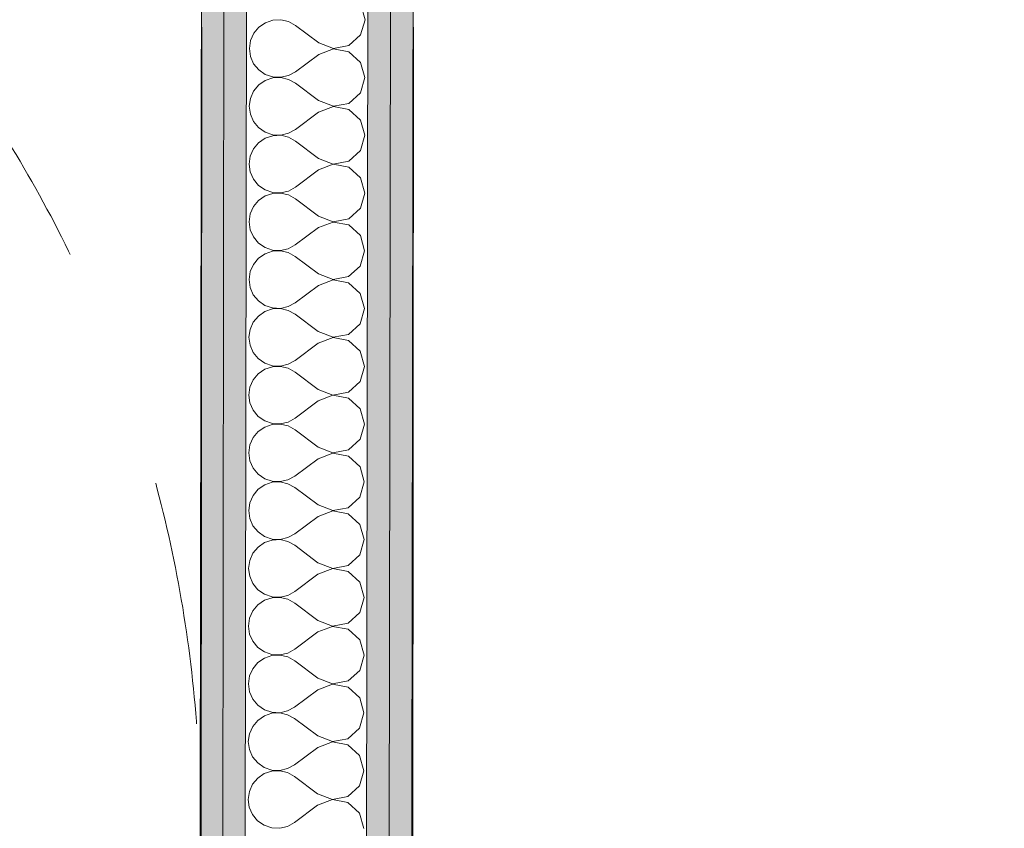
# Model space of a CAD drawing. Header units: millimetres. Extents: x -30280 to 19093, y -17460 to 4378.
# Tile 132 of 188: x -8594 to -8026, y -14571 to -14104. Entities that reach past the tile are written whole.
import ezdxf

# ---------------------------------------------------------------- set-up
doc = ezdxf.new("R2010")
doc.units = ezdxf.units.MM
doc.header["$MEASUREMENT"] = 0
doc.linetypes.add('Rayas Pequeñas', pattern=[282.222222, 141.111111, -141.111111])
for name, color, linetype, lineweight in [('Nuevo_01 2D_Mobiliari_Pluma_Nº__101', 252, 'Continuous', 5), ('Nuevo_06_COT_Generals_Pluma_Nº__1', 7, 'Continuous', 5), ('Nuevo_08_E_Envans secs_Pluma_Nº__1', 7, 'Continuous', 5)]:
    doc.layers.add(name, color=color, linetype=linetype, lineweight=lineweight)
doc.layers.add('Nuevo_06_COT_Generals', color=7, linetype='Continuous')
doc.layers.add('Nuevo_08_E_Envans secs', color=7, linetype='Continuous')
doc.layers.add('Nuevo_08_E_Envans secs_Pluma_Nº__102', color=7, linetype='Continuous', lineweight=5, true_color=0xcccccc)
doc.layers.add('Nuevo_08_E_Envans secs_Pluma_Nº__79', color=7, linetype='Continuous', lineweight=5, true_color=0xaaffd5)
doc.styles.add('Estilo_Generado_1', font='txt')
doc.dimstyles.new('Estilo_Generado__2', dxfattribs={"dimtxt": 100, "dimasz": 38, "dimexe": 0.18, "dimexo": 300, "dimgap": 0, "dimtad": 1, "dimlfac": 0.001, "dimzin": 0, "dimdsep": 46, "dimtxsty": 'Estilo_Generado_1', "dimblk": 'ARROWHEAD_2', "dimblk1": 'ARROWHEAD_2', "dimblk2": 'ARROWHEAD_2', "dimcen": 0.09, "dimclrd": 7, "dimclre": 7, "dimclrt": 7, "dimadec": 0, "dimazin": 0, "dimtfac": 1, "dimtdec": 4, "dimtmove": 0, "dimatfit": 3, "dimfxl": 0, "dimtolj": 1, "dimtzin": 0, "dimarcsym": 0})

# ---------------------------------------------------------------- blocks, each defined once
blk = doc.blocks.new('*X235')
at = {"layer": 'Nuevo_08_E_Envans secs_Pluma_Nº__102', "color": 254, "linetype": 'Continuous', "lineweight": 5, "true_color": 0xcccccc}
for p, q in [((-8394.4, -14104.27), (-8396.88, -14095.51)), ((-8442.91, -14104.27), (-8447.5, -14104.49)), ((-8438.43, -14105.32), (-8442.91, -14104.27)), ((-8396.91, -14113.03), (-8394.4, -14104.27)), ((-8455.65, -14108.55), (-8458.59, -14112.08)), ((-8451.86, -14105.95), (-8455.65, -14108.55)), ((-8447.5, -14104.49), (-8451.86, -14105.95)), ((-8434.41, -14107.55), (-8438.43, -14105.32)), ((-8421.09, -14117.57), (-8434.41, -14107.55)), ((-8458.59, -14112.08), (-8460.45, -14116.29)), ((-8403.64, -14119.17), (-8396.91, -14113.03)), ((-8460.45, -14116.29), (-8461.1, -14120.84)), ((-8461.1, -14120.84), (-8460.47, -14125.4)), ((-8412.59, -14120.98), (-8421.1, -14124.23)), ((-8421.09, -14117.57), (-8412.59, -14120.85)), ((-8412.59, -14120.85), (-8403.64, -14119.17)), ((-8403.64, -14122.69), (-8412.59, -14120.98)), ((-8460.47, -14125.4), (-8458.62, -14129.61)), ((-8421.1, -14124.23), (-8434.45, -14134.22)), ((-8396.93, -14128.84), (-8403.64, -14122.69)), ((-8458.62, -14129.61), (-8455.69, -14133.15)), ((-8394.45, -14137.61), (-8396.93, -14128.84)), ((-8455.69, -14133.15), (-8451.9, -14135.76)), ((-8447.55, -14137.82), (-8451.91, -14139.28)), ((-8451.9, -14135.76), (-8447.55, -14137.24)), ((-8447.55, -14137.24), (-8442.96, -14137.47)), ((-8442.96, -14137.6), (-8447.55, -14137.82)), ((-8442.96, -14137.47), (-8438.48, -14136.43)), ((-8438.48, -14138.65), (-8442.96, -14137.6)), ((-8438.48, -14136.43), (-8434.45, -14134.22)), ((-8396.96, -14146.37), (-8394.45, -14137.61)), ((-8455.7, -14141.88), (-8458.64, -14145.42)), ((-8451.91, -14139.28), (-8455.7, -14141.88)), ((-8434.46, -14140.88), (-8438.48, -14138.65)), ((-8421.14, -14150.9), (-8434.46, -14140.88)), ((-8460.5, -14149.62), (-8461.14, -14154.18)), ((-8458.64, -14145.42), (-8460.5, -14149.62)), ((-8403.69, -14152.5), (-8396.96, -14146.37)), ((-8461.14, -14154.18), (-8460.52, -14158.73)), ((-8412.64, -14154.31), (-8421.15, -14157.57)), ((-8421.14, -14150.9), (-8412.64, -14154.18)), ((-8412.64, -14154.18), (-8403.69, -14152.5)), ((-8403.69, -14156.02), (-8412.64, -14154.31)), ((-8460.52, -14158.73), (-8458.67, -14162.94)), ((-8421.15, -14157.57), (-8434.5, -14167.55)), ((-8396.98, -14162.18), (-8403.69, -14156.02)), ((-8458.67, -14162.94), (-8455.74, -14166.49)), ((-8455.74, -14166.49), (-8451.95, -14169.1)), ((-8394.5, -14170.94), (-8396.98, -14162.18)), ((-8447.6, -14171.15), (-8451.96, -14172.62)), ((-8451.95, -14169.1), (-8447.6, -14170.57)), ((-8447.6, -14170.57), (-8443.01, -14170.8)), ((-8443.01, -14170.94), (-8447.6, -14171.15)), ((-8443.01, -14170.8), (-8438.53, -14169.77)), ((-8438.53, -14171.98), (-8443.01, -14170.94)), ((-8438.53, -14169.77), (-8434.5, -14167.55)), ((-8434.51, -14174.22), (-8438.53, -14171.98)), ((-8397, -14179.7), (-8394.5, -14170.94)), ((-8455.75, -14175.21), (-8458.69, -14178.75)), ((-8451.96, -14172.62), (-8455.75, -14175.21)), ((-8421.19, -14184.23), (-8434.51, -14174.22)), ((-8460.55, -14182.96), (-8461.19, -14187.51)), ((-8458.69, -14178.75), (-8460.55, -14182.96)), ((-8403.74, -14185.83), (-8397, -14179.7)), ((-8461.19, -14187.51), (-8460.57, -14192.06)), ((-8412.69, -14187.65), (-8421.2, -14190.9)), ((-8421.19, -14184.23), (-8412.69, -14187.51)), ((-8412.69, -14187.51), (-8403.74, -14185.83)), ((-8403.74, -14189.35), (-8412.69, -14187.65)), ((-8397.03, -14195.51), (-8403.74, -14189.35)), ((-8460.57, -14192.06), (-8458.72, -14196.27)), ((-8421.2, -14190.9), (-8434.55, -14200.88)), ((-8458.72, -14196.27), (-8455.79, -14199.82)), ((-8455.79, -14199.82), (-8452, -14202.43)), ((-8438.57, -14203.1), (-8434.55, -14200.88)), ((-8394.55, -14204.27), (-8397.03, -14195.51)), ((-8452.01, -14205.95), (-8455.8, -14208.55)), ((-8447.65, -14204.49), (-8452.01, -14205.95)), ((-8452, -14202.43), (-8447.65, -14203.91)), ((-8447.65, -14203.91), (-8443.06, -14204.14)), ((-8443.06, -14204.27), (-8447.65, -14204.49)), ((-8443.06, -14204.14), (-8438.57, -14203.1)), ((-8438.58, -14205.32), (-8443.06, -14204.27)), ((-8434.56, -14207.55), (-8438.58, -14205.32)), ((-8397.05, -14213.03), (-8394.55, -14204.27)), ((-8458.74, -14212.08), (-8460.6, -14216.29)), ((-8455.8, -14208.55), (-8458.74, -14212.08)), ((-8421.24, -14217.57), (-8434.56, -14207.55)), ((-8460.6, -14216.29), (-8461.24, -14220.84)), ((-8421.24, -14217.57), (-8412.74, -14220.85)), ((-8403.79, -14219.17), (-8397.05, -14213.03)), ((-8461.24, -14220.84), (-8460.62, -14225.4)), ((-8412.74, -14220.98), (-8421.25, -14224.23)), ((-8412.74, -14220.85), (-8403.79, -14219.17)), ((-8403.79, -14222.69), (-8412.74, -14220.98)), ((-8397.08, -14228.84), (-8403.79, -14222.69)), ((-8460.62, -14225.4), (-8458.77, -14229.61)), ((-8421.25, -14224.23), (-8434.6, -14234.22)), ((-8394.6, -14237.61), (-8397.08, -14228.84)), ((-8458.77, -14229.61), (-8455.84, -14233.15)), ((-8455.84, -14233.15), (-8452.05, -14235.76)), ((-8438.62, -14236.43), (-8434.6, -14234.22)), ((-8452.06, -14239.28), (-8455.85, -14241.88)), ((-8447.7, -14237.82), (-8452.06, -14239.28)), ((-8452.05, -14235.76), (-8447.7, -14237.24)), ((-8447.7, -14237.24), (-8443.1, -14237.47)), ((-8443.1, -14237.6), (-8447.7, -14237.82)), ((-8443.1, -14237.47), (-8438.62, -14236.43)), ((-8438.63, -14238.65), (-8443.1, -14237.6)), ((-8434.61, -14240.88), (-8438.63, -14238.65)), ((-8397.1, -14246.37), (-8394.6, -14237.61)), ((-8458.79, -14245.42), (-8460.65, -14249.62)), ((-8455.85, -14241.88), (-8458.79, -14245.42)), ((-8421.29, -14250.9), (-8434.61, -14240.88)), ((-8403.84, -14252.5), (-8397.1, -14246.37)), ((-8460.65, -14249.62), (-8461.29, -14254.18)), ((-8421.29, -14250.9), (-8412.79, -14254.18)), ((-8461.29, -14254.18), (-8460.66, -14258.73)), ((-8421.3, -14257.57), (-8434.65, -14267.55)), ((-8412.79, -14254.31), (-8421.3, -14257.57)), ((-8412.79, -14254.18), (-8403.84, -14252.5)), ((-8403.84, -14256.02), (-8412.79, -14254.31)), ((-8397.13, -14262.17), (-8403.84, -14256.02)), ((-8460.66, -14258.73), (-8458.82, -14262.94)), ((-8458.82, -14262.94), (-8455.89, -14266.49)), ((-8394.65, -14270.94), (-8397.13, -14262.17)), ((-8455.89, -14266.49), (-8452.1, -14269.1)), ((-8438.67, -14269.77), (-8434.65, -14267.55)), ((-8452.11, -14272.62), (-8455.9, -14275.21)), ((-8447.75, -14271.15), (-8452.11, -14272.62)), ((-8452.1, -14269.1), (-8447.75, -14270.57)), ((-8447.75, -14270.57), (-8443.15, -14270.8)), ((-8443.15, -14270.94), (-8447.75, -14271.15)), ((-8443.15, -14270.8), (-8438.67, -14269.77)), ((-8438.68, -14271.98), (-8443.15, -14270.94)), ((-8434.66, -14274.22), (-8438.68, -14271.98)), ((-8421.34, -14284.23), (-8434.66, -14274.22)), ((-8397.15, -14279.7), (-8394.65, -14270.94)), ((-8458.84, -14278.75), (-8460.7, -14282.96)), ((-8455.9, -14275.21), (-8458.84, -14278.75)), ((-8403.89, -14285.83), (-8397.15, -14279.7)), ((-8460.7, -14282.96), (-8461.34, -14287.51)), ((-8421.34, -14284.23), (-8412.84, -14287.51)), ((-8412.84, -14287.51), (-8403.89, -14285.83)), ((-8461.34, -14287.51), (-8460.71, -14292.06)), ((-8421.35, -14290.9), (-8434.69, -14300.88)), ((-8412.84, -14287.65), (-8421.35, -14290.9)), ((-8403.89, -14289.35), (-8412.84, -14287.65)), ((-8397.18, -14295.51), (-8403.89, -14289.35)), ((-8460.71, -14292.06), (-8458.87, -14296.27)), ((-8458.87, -14296.27), (-8455.94, -14299.82)), ((-8394.7, -14304.27), (-8397.18, -14295.51)), ((-8455.94, -14299.82), (-8452.15, -14302.43)), ((-8452.15, -14302.43), (-8447.8, -14303.91)), ((-8443.2, -14304.14), (-8438.72, -14303.1)), ((-8438.72, -14303.1), (-8434.69, -14300.88)), ((-8455.95, -14308.55), (-8458.89, -14312.08)), ((-8452.16, -14305.95), (-8455.95, -14308.55)), ((-8447.8, -14304.49), (-8452.16, -14305.95)), ((-8447.8, -14303.91), (-8443.2, -14304.14)), ((-8443.2, -14304.27), (-8447.8, -14304.49)), ((-8438.73, -14305.32), (-8443.2, -14304.27)), ((-8434.7, -14307.55), (-8438.73, -14305.32)), ((-8421.39, -14317.57), (-8434.7, -14307.55)), ((-8397.2, -14313.03), (-8394.7, -14304.27)), ((-8458.89, -14312.08), (-8460.75, -14316.29)), ((-8403.93, -14319.17), (-8397.2, -14313.03)), ((-8460.75, -14316.29), (-8461.39, -14320.84)), ((-8421.39, -14317.57), (-8412.89, -14320.85)), ((-8412.89, -14320.85), (-8403.93, -14319.17)), ((-8461.39, -14320.84), (-8460.76, -14325.4)), ((-8460.76, -14325.4), (-8458.91, -14329.61)), ((-8421.4, -14324.23), (-8434.74, -14334.21)), ((-8412.89, -14320.98), (-8421.4, -14324.23)), ((-8403.94, -14322.69), (-8412.89, -14320.98)), ((-8397.23, -14328.84), (-8403.94, -14322.69)), ((-8458.91, -14329.61), (-8455.99, -14333.15)), ((-8394.75, -14337.61), (-8397.23, -14328.84)), ((-8455.99, -14333.15), (-8452.2, -14335.76)), ((-8452.2, -14335.76), (-8447.84, -14337.24)), ((-8443.25, -14337.47), (-8438.77, -14336.43)), ((-8438.77, -14336.43), (-8434.74, -14334.21)), ((-8456, -14341.88), (-8458.94, -14345.42)), ((-8452.21, -14339.28), (-8456, -14341.88)), ((-8447.85, -14337.82), (-8452.21, -14339.28)), ((-8443.25, -14337.6), (-8447.85, -14337.82)), ((-8447.84, -14337.24), (-8443.25, -14337.47)), ((-8438.77, -14338.65), (-8443.25, -14337.6)), ((-8434.75, -14340.88), (-8438.77, -14338.65)), ((-8421.44, -14350.9), (-8434.75, -14340.88)), ((-8397.25, -14346.37), (-8394.75, -14337.61)), ((-8458.94, -14345.42), (-8460.8, -14349.62)), ((-8403.98, -14352.5), (-8397.25, -14346.37)), ((-8460.8, -14349.62), (-8461.44, -14354.18)), ((-8461.44, -14354.18), (-8460.81, -14358.73)), ((-8421.44, -14350.9), (-8412.94, -14354.18)), ((-8412.94, -14354.18), (-8403.98, -14352.5)), ((-8460.81, -14358.73), (-8458.96, -14362.94)), ((-8421.45, -14357.57), (-8434.79, -14367.55)), ((-8412.94, -14354.31), (-8421.45, -14357.57)), ((-8403.99, -14356.02), (-8412.94, -14354.31)), ((-8397.27, -14362.17), (-8403.99, -14356.02)), ((-8458.96, -14362.94), (-8456.04, -14366.49)), ((-8394.8, -14370.94), (-8397.27, -14362.17)), ((-8456.04, -14366.49), (-8452.25, -14369.1)), ((-8452.25, -14369.1), (-8447.89, -14370.57)), ((-8447.89, -14371.15), (-8452.25, -14372.62)), ((-8447.89, -14370.57), (-8443.3, -14370.8)), ((-8443.3, -14370.94), (-8447.89, -14371.15)), ((-8443.3, -14370.8), (-8438.82, -14369.77)), ((-8438.82, -14371.98), (-8443.3, -14370.94)), ((-8438.82, -14369.77), (-8434.79, -14367.55)), ((-8397.3, -14379.7), (-8394.8, -14370.94)), ((-8456.05, -14375.21), (-8458.99, -14378.75)), ((-8452.25, -14372.62), (-8456.05, -14375.21)), ((-8434.8, -14374.21), (-8438.82, -14371.98)), ((-8421.48, -14384.23), (-8434.8, -14374.21)), ((-8458.99, -14378.75), (-8460.85, -14382.96)), ((-8404.03, -14385.83), (-8397.3, -14379.7)), ((-8460.85, -14382.96), (-8461.49, -14387.51)), ((-8461.49, -14387.51), (-8460.86, -14392.06)), ((-8412.99, -14387.65), (-8421.49, -14390.9)), ((-8421.48, -14384.23), (-8412.99, -14387.51)), ((-8412.99, -14387.51), (-8404.03, -14385.83)), ((-8404.04, -14389.35), (-8412.99, -14387.65)), ((-8460.86, -14392.06), (-8459.01, -14396.27)), ((-8421.49, -14390.9), (-8434.84, -14400.88)), ((-8397.32, -14395.51), (-8404.04, -14389.35)), ((-8459.01, -14396.27), (-8456.08, -14399.82)), ((-8394.85, -14404.27), (-8397.32, -14395.51)), ((-8456.08, -14399.82), (-8452.3, -14402.43)), ((-8452.3, -14402.43), (-8447.94, -14403.91)), ((-8447.94, -14404.49), (-8452.3, -14405.95)), ((-8447.94, -14403.91), (-8443.35, -14404.13)), ((-8443.35, -14404.27), (-8447.94, -14404.49)), ((-8443.35, -14404.13), (-8438.87, -14403.1)), ((-8438.87, -14405.32), (-8443.35, -14404.27)), ((-8438.87, -14403.1), (-8434.84, -14400.88)), ((-8434.85, -14407.55), (-8438.87, -14405.32)), ((-8397.35, -14413.03), (-8394.85, -14404.27)), ((-8456.1, -14408.55), (-8459.04, -14412.08)), ((-8452.3, -14405.95), (-8456.1, -14408.55)), ((-8421.53, -14417.57), (-8434.85, -14407.55)), ((-8460.9, -14416.29), (-8461.54, -14420.84)), ((-8459.04, -14412.08), (-8460.9, -14416.29)), ((-8404.08, -14419.17), (-8397.35, -14413.03)), ((-8461.54, -14420.84), (-8460.91, -14425.4)), ((-8413.04, -14420.98), (-8421.54, -14424.23)), ((-8421.53, -14417.57), (-8413.04, -14420.85)), ((-8413.04, -14420.85), (-8404.08, -14419.17)), ((-8404.09, -14422.69), (-8413.04, -14420.98)), ((-8460.91, -14425.4), (-8459.06, -14429.61)), ((-8421.54, -14424.23), (-8434.89, -14434.21)), ((-8397.37, -14428.84), (-8404.09, -14422.69)), ((-8459.06, -14429.61), (-8456.13, -14433.15)), ((-8456.13, -14433.15), (-8452.35, -14435.76)), ((-8394.9, -14437.61), (-8397.37, -14428.84)), ((-8452.35, -14439.28), (-8456.15, -14441.88)), ((-8452.35, -14435.76), (-8447.99, -14437.24)), ((-8447.99, -14437.82), (-8452.35, -14439.28)), ((-8447.99, -14437.24), (-8443.4, -14437.47)), ((-8443.4, -14437.6), (-8447.99, -14437.82)), ((-8443.4, -14437.47), (-8438.92, -14436.43)), ((-8438.92, -14438.65), (-8443.4, -14437.6)), ((-8438.92, -14436.43), (-8434.89, -14434.21)), ((-8434.9, -14440.88), (-8438.92, -14438.65)), ((-8397.4, -14446.37), (-8394.9, -14437.61)), ((-8456.15, -14441.88), (-8459.09, -14445.42)), ((-8421.58, -14450.9), (-8434.9, -14440.88)), ((-8460.95, -14449.62), (-8461.59, -14454.18)), ((-8459.09, -14445.42), (-8460.95, -14449.62)), ((-8404.13, -14452.5), (-8397.4, -14446.37)), ((-8461.59, -14454.18), (-8460.96, -14458.73)), ((-8413.08, -14454.31), (-8421.59, -14457.57)), ((-8421.58, -14450.9), (-8413.08, -14454.18)), ((-8413.08, -14454.18), (-8404.13, -14452.5)), ((-8404.14, -14456.02), (-8413.08, -14454.31)), ((-8397.42, -14462.17), (-8404.14, -14456.02)), ((-8460.96, -14458.73), (-8459.11, -14462.94)), ((-8421.59, -14457.57), (-8434.94, -14467.55)), ((-8459.11, -14462.94), (-8456.18, -14466.49)), ((-8456.18, -14466.49), (-8452.4, -14469.1)), ((-8438.97, -14469.77), (-8434.94, -14467.55)), ((-8394.95, -14470.94), (-8397.42, -14462.17)), ((-8452.4, -14472.62), (-8456.2, -14475.21)), ((-8452.4, -14469.1), (-8448.04, -14470.57)), ((-8448.04, -14471.15), (-8452.4, -14472.62)), ((-8448.04, -14470.57), (-8443.45, -14470.8)), ((-8443.45, -14470.94), (-8448.04, -14471.15)), ((-8443.45, -14470.8), (-8438.97, -14469.77)), ((-8438.97, -14471.98), (-8443.45, -14470.94)), ((-8434.95, -14474.21), (-8438.97, -14471.98)), ((-8397.45, -14479.7), (-8394.95, -14470.94)), ((-8459.14, -14478.75), (-8461, -14482.96)), ((-8456.2, -14475.21), (-8459.14, -14478.75)), ((-8421.63, -14484.23), (-8434.95, -14474.21)), ((-8461, -14482.96), (-8461.64, -14487.51)), ((-8421.63, -14484.23), (-8413.13, -14487.51)), ((-8404.18, -14485.83), (-8397.45, -14479.7)), ((-8461.64, -14487.51), (-8461.01, -14492.06)), ((-8413.13, -14487.65), (-8421.64, -14490.9)), ((-8413.13, -14487.51), (-8404.18, -14485.83)), ((-8404.19, -14489.35), (-8413.13, -14487.65)), ((-8397.47, -14495.51), (-8404.19, -14489.35)), ((-8461.01, -14492.06), (-8459.16, -14496.27)), ((-8421.64, -14490.9), (-8434.99, -14500.88)), ((-8395, -14504.27), (-8397.47, -14495.51)), ((-8459.16, -14496.27), (-8456.23, -14499.82)), ((-8456.23, -14499.82), (-8452.45, -14502.43)), ((-8439.02, -14503.1), (-8434.99, -14500.88)), ((-8452.45, -14505.95), (-8456.25, -14508.55)), ((-8452.45, -14502.43), (-8448.09, -14503.91)), ((-8448.09, -14504.49), (-8452.45, -14505.95)), ((-8448.09, -14503.91), (-8443.5, -14504.13)), ((-8443.5, -14504.27), (-8448.09, -14504.49)), ((-8443.5, -14504.13), (-8439.02, -14503.1)), ((-8439.02, -14505.32), (-8443.5, -14504.27)), ((-8435, -14507.55), (-8439.02, -14505.32)), ((-8421.68, -14517.57), (-8435, -14507.55)), ((-8397.5, -14513.03), (-8395, -14504.27)), ((-8459.18, -14512.08), (-8461.05, -14516.29)), ((-8456.25, -14508.55), (-8459.18, -14512.08)), ((-8404.23, -14519.17), (-8397.5, -14513.03)), ((-8461.05, -14516.29), (-8461.69, -14520.84)), ((-8421.68, -14517.57), (-8413.18, -14520.85)), ((-8461.69, -14520.84), (-8461.06, -14525.4)), ((-8421.69, -14524.23), (-8435.04, -14534.21)), ((-8413.18, -14520.98), (-8421.69, -14524.23)), ((-8413.18, -14520.85), (-8404.23, -14519.17)), ((-8404.24, -14522.69), (-8413.18, -14520.98)), ((-8397.52, -14528.84), (-8404.24, -14522.69)), ((-8461.06, -14525.4), (-8459.21, -14529.61)), ((-8459.21, -14529.61), (-8456.28, -14533.15)), ((-8395.04, -14537.61), (-8397.52, -14528.84)), ((-8456.28, -14533.15), (-8452.5, -14535.76)), ((-8452.5, -14535.76), (-8448.14, -14537.24)), ((-8439.07, -14536.43), (-8435.04, -14534.21)), ((-8452.5, -14539.28), (-8456.29, -14541.88)), ((-8448.14, -14537.82), (-8452.5, -14539.28)), ((-8448.14, -14537.24), (-8443.55, -14537.47)), ((-8443.55, -14537.6), (-8448.14, -14537.82)), ((-8443.55, -14537.47), (-8439.07, -14536.43)), ((-8439.07, -14538.65), (-8443.55, -14537.6)), ((-8435.05, -14540.88), (-8439.07, -14538.65)), ((-8421.73, -14550.9), (-8435.05, -14540.88)), ((-8397.55, -14546.37), (-8395.04, -14537.61)), ((-8459.23, -14545.42), (-8461.09, -14549.62)), ((-8456.29, -14541.88), (-8459.23, -14545.42)), ((-8404.28, -14552.5), (-8397.55, -14546.37)), ((-8461.09, -14549.62), (-8461.74, -14554.18)), ((-8421.73, -14550.9), (-8413.23, -14554.18)), ((-8413.23, -14554.18), (-8404.28, -14552.5)), ((-8461.74, -14554.18), (-8461.11, -14558.73)), ((-8421.74, -14557.57), (-8435.09, -14567.55)), ((-8413.23, -14554.31), (-8421.74, -14557.57)), ((-8404.28, -14556.02), (-8413.23, -14554.31)), ((-8397.57, -14562.17), (-8404.28, -14556.02)), ((-8461.11, -14558.73), (-8459.26, -14562.94)), ((-8459.26, -14562.94), (-8456.33, -14566.49)), ((-8395.09, -14570.94), (-8397.57, -14562.17)), ((-8456.33, -14566.49), (-8452.54, -14569.1)), ((-8452.54, -14569.1), (-8448.19, -14570.57)), ((-8443.6, -14570.8), (-8439.12, -14569.77)), ((-8439.12, -14569.77), (-8435.09, -14567.55)), ((-8448.19, -14570.57), (-8443.6, -14570.8))]:
    blk.add_line(p, q, dxfattribs=at)
blk = doc.blocks.new('Muro_78_1', base_point=(-8429.52, -15308.42))
at = {"layer": 'Nuevo_08_E_Envans secs_Pluma_Nº__79', "linetype": 'Continuous', "lineweight": 5, "true_color": 0xaaffd5}
for points in [[(-8477.52, -15308.3), (-8475.3, -13808.56), (-8488.3, -13808.56), (-8490.52, -15308.27)], [(-8464.52, -15308.33), (-8462.3, -13808.56), (-8475.3, -13808.56), (-8477.52, -15308.3)], [(-8381.52, -15308.54), (-8379.3, -13808.56), (-8392.3, -13808.56), (-8394.52, -15308.51)], [(-8368.52, -15308.57), (-8366.3, -13808.56), (-8379.3, -13808.56), (-8381.52, -15308.54)]]:
    blk.add_hatch(color=121, dxfattribs=at).paths.add_polyline_path(points)
at = {"layer": 'Nuevo_08_E_Envans secs_Pluma_Nº__1', "color": 7, "linetype": 'Continuous', "lineweight": 5}
for p, q in [((-8477.52, -15308.3), (-8475.3, -13808.56)), ((-8464.52, -15308.33), (-8462.3, -13808.56)), ((-8394.52, -15308.51), (-8392.3, -13808.56)), ((-8381.52, -15308.54), (-8379.3, -13808.56))]:
    blk.add_line(p, q, dxfattribs=at)
at = {"layer": 'Nuevo_08_E_Envans secs_Pluma_Nº__1', "color": 7, "linetype": 'Continuous', "lineweight": 5, "flags": 128}
for points in [[(-8488.3, -13808.56), (-8490.52, -15308.27)], [(-8368.52, -15308.57), (-8366.3, -13808.56)]]:
    blk.add_lwpolyline(points, dxfattribs=at)
at = {"layer": 'Nuevo_08_E_Envans secs', "color": 7, "lineweight": 20}
blk.add_blockref('*X235', (0, 0), dxfattribs=at)
blk = doc.blocks.new('*D658')
at = {"layer": 'Nuevo_06_COT_Generals_Pluma_Nº__1', "color": 7, "linetype": 'Continuous', "lineweight": 5}
for p, q in [((-6517.88, -13794.13), (-6467.88, -13822.99)), ((-6455.38, -13808.56), (-6530.38, -13808.56)), ((-6492.88, -15308.57), (-6492.88, -13808.56)), ((-6517.88, -15294.14), (-6467.88, -15323.01)), ((-6455.38, -15308.57), (-8068.52, -15308.57))]:
    blk.add_line(p, q, dxfattribs=at)
at = {"layer": 'Nuevo_06_COT_Generals_Pluma_Nº__1', "color": 7, "lineweight": 5, "insert": (-6512.88, -14656.69), "char_height": 100, "attachment_point": 7, "rotation": 90, "style": 'Estilo_Generado_1'}
blk.add_mtext('\\A1;{\\pql;\\fGotham Book|b0|i0|c0|p0;\\W1.000000;1,5}', dxfattribs=at)
blk = doc.blocks.new('ARROWHEAD_2')
at = {"color": 0, "linetype": 'Continuous', "lineweight": 0}
for p, q in [((-0.378, -0.655), (0.378, 0.655)), ((0, 0), (-1, 0))]:
    blk.add_line(p, q, dxfattribs=at)
blk = doc.blocks.new('*D663')
at = {"layer": 'Nuevo_06_COT_Generals_Pluma_Nº__1', "color": 7, "linetype": 'Continuous', "lineweight": 5}
for p, q in [((-3073.12, -13794.13), (-3023.12, -13822.99)), ((-3010.62, -13808.56), (-3514.09, -13808.56)), ((-3048.12, -16937.98), (-3048.12, -13808.56)), ((-3073.12, -16923.54), (-3023.12, -16952.41)), ((-3010.62, -16937.98), (-3542.41, -16937.98))]:
    blk.add_line(p, q, dxfattribs=at)
at = {"layer": 'Nuevo_06_COT_Generals_Pluma_Nº__1', "color": 7, "lineweight": 5, "insert": (-3068.12, -15510.65), "char_height": 100, "attachment_point": 7, "rotation": 90, "style": 'Estilo_Generado_1'}
blk.add_mtext('\\A1;{\\pql;\\fGotham Book|b0|i0|c0|p0;\\W1.000000;3,13}', dxfattribs=at)
blk = doc.blocks.new('*D788')
at = {"layer": 'Nuevo_06_COT_Generals_Pluma_Nº__1', "color": 7, "linetype": 'Continuous', "lineweight": 5}
for p, q in [((-6208.31, -14108.56), (-6209, -15044.67)), ((-8381.64, -15030.57), (-8352.73, -14980.59)), ((-6223.42, -15032.16), (-6194.52, -14982.19)), ((-6208.97, -15007.17), (-8367.18, -15005.58)), ((-6086.97, -15007.26), (-6208.97, -15007.17))]:
    blk.add_line(p, q, dxfattribs=at)
at = {"layer": 'Nuevo_06_COT_Generals_Pluma_Nº__1', "color": 7, "lineweight": 5, "char_height": 100, "attachment_point": 7, "rotation": 359.9577, "style": 'Estilo_Generado_1'}
for s, insert in [('\\A1;{\\pql;\\fGotham Book|b0|i0|c0|p0;\\W1.000000;0,12}', (-8352.72, -14985.59)), ('\\A1;{\\pql;\\fGotham Book|b0|i0|c0|p0;\\W1.000000;2,16}', (-7425.45, -14986.28))]:
    blk.add_mtext(s, dxfattribs=dict(at, insert=insert))
blk = doc.blocks.new('*D789')
at = {"layer": 'Nuevo_06_COT_Generals_Pluma_Nº__1', "color": 7, "linetype": 'Continuous', "lineweight": 5}
for p, q in [((-8488.52, -14108.56), (-8489.21, -15042.99)), ((-8366.52, -14108.56), (-8367.21, -15043.08)), ((-8474.73, -14980.5), (-8503.64, -15030.48)), ((-8381.64, -15030.57), (-8352.73, -14980.59)), ((-8489.19, -15005.49), (-8513.64, -15005.47)), ((-8367.18, -15005.58), (-8489.19, -15005.49)), ((-6208.97, -15007.17), (-8367.18, -15005.58))]:
    blk.add_line(p, q, dxfattribs=at)

msp = doc.modelspace()

# ---------------------------------------------------------------- linework, layer by layer
at = {"layer": 'Nuevo_01 2D_Mobiliari_Pluma_Nº__101', "color": 252, "linetype": 'Rayas Pequeñas', "lineweight": 5}
msp.add_circle((-9239.421, -14566.984), 750, dxfattribs=at)

# ---------------------------------------------------------------- block references
at = {"layer": 'Nuevo_08_E_Envans secs', "color": 7, "lineweight": 20}
msp.add_blockref('Muro_78_1', (-8429.517, -15308.421), dxfattribs=at)

# ---------------------------------------------------------------- dimensions: what is measured, and where the dimension line sits
at = {"layer": 'Nuevo_06_COT_Generals', "color": 7, "linetype": 'Continuous', "lineweight": 5}
for base, p1, p2, angle, picture, middle, turn in [((-3048.117, -13808.561), (-11408.508, -16937.976), (-3814.087, -13808.561), 90, '*D663', (-3118.117, -15381.196), 90), ((-6492.881, -13808.561), (-8368.517, -15308.572), (-6169.532, -13808.561), 90, '*D658', (-6562.881, -14565.287), 90), ((-8489.185, -15005.489), (-8366.3, -13808.561), (-8488.3, -13808.561), 179.95766, '*D789', (-8223.225, -14935.686), 359.95766), ((-8367.185, -15005.58), (-6208.086, -13808.561), (-8366.3, -13808.561), 179.95766, '*D788', (-7295.954, -14936.371), 359.95766)]:
    dim = msp.add_linear_dim(base=base, p1=p1, p2=p2, angle=angle, dimstyle='Estilo_Generado__2', dxfattribs=at)
    dim.commit()
    dim.dimension.update_dxf_attribs({"geometry": picture, "text_midpoint": middle, "dimtype": 160, "text_rotation": turn})

doc.saveas('drawing.dxf')
